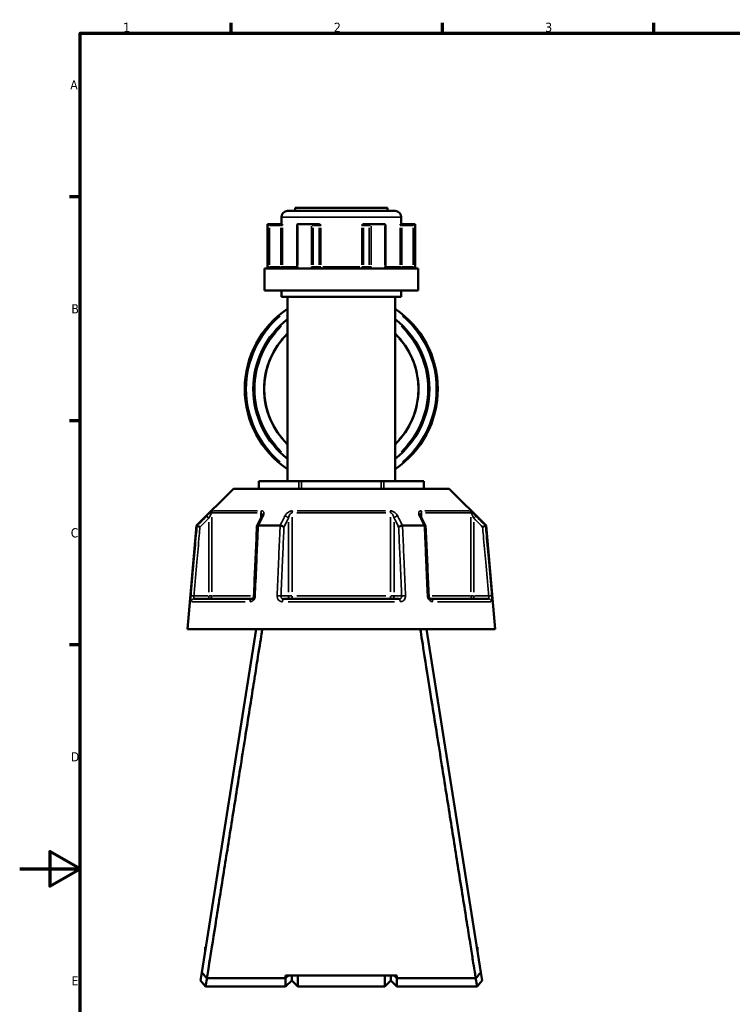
# Model space of a CAD drawing. Header units: millimetres. Extents: x 0 to 926, y 0 to 961.
# Tile 2 of 16: x 0 to 236, y 252 to 578. Entities that reach past the tile are written whole.
import ezdxf

# ---------------------------------------------------------------- set-up
doc = ezdxf.new("R2010")
doc.units = ezdxf.units.MM
for name, color, linetype, lineweight in [('Border (ANSI)', 7, 'Continuous', 70), ('Visible (ANSI)', 7, 'Continuous', 50), ('Visible Narrow (ANSI)', 7, 'Continuous', 35)]:
    doc.layers.add(name, color=color, linetype=linetype, lineweight=lineweight)
doc.styles.add('Note Text (ANSI)', font='tahoma.ttf')

# ---------------------------------------------------------------- blocks, each defined once
blk = doc.blocks.new('Borders Default Border')
at = {"layer": 'Border (ANSI)'}
for p, q in [((70.08, 574), (70.08, 577.45)), ((140.17, 574), (140.17, 577.45)), ((210.25, 574), (210.25, 577.45)), ((20, 519.75), (16.55, 519.75)), ((20, 445.5), (16.55, 445.5)), ((20, 371.25), (16.55, 371.25))]:
    blk.add_line(p, q, dxfattribs=at)
at = {"layer": 'Border (ANSI)', "flags": 128}
for points in [[(20, 20), (20, 574), (821, 574), (821, 20), (20, 20)], [(0, 297), (20, 297), (10, 302.77), (10, 291.23), (20, 297)]]:
    blk.add_lwpolyline(points, dxfattribs=at)
at = {"layer": 'Border (ANSI)', "char_height": 3.05, "attachment_point": 7, "style": 'Note Text (ANSI)'}
for s, insert in [('1', (34.35, 574.4)), ('2', (104.2, 574.4)), ('3', (174.26, 574.34)), ('A', (16.78, 555.35)), ('B', (17.15, 481.1)), ('C', (16.95, 406.8)), ('D', (16.96, 332.6)), ('E', (17.21, 258.35))]:
    blk.add_mtext(s, dxfattribs=dict(at, insert=insert))

msp = doc.modelspace()

# ---------------------------------------------------------------- linework, layer by layer
at = {"layer": 'Visible (ANSI)'}
for p, q in [((91.338, 516.05), (121.938, 516.05)), ((91.338, 516.05), (91.338, 515.05)), ((121.938, 516.05), (121.938, 515.05)), ((86.788, 513.05), (86.788, 510.7)), ((88.788, 515.05), (124.488, 515.05)), ((126.488, 513.05), (126.488, 510.7)), ((82.138, 510.7), (82.272, 510.7)), ((82.138, 510.7), (82.138, 496)), ((86.602, 510.7), (82.272, 510.7)), ((82.278, 510.697), (82.775, 510.2)), ((86.963, 510.7), (86.602, 510.7)), ((91.989, 510.45), (91.989, 496.5)), ((92.238, 510.7), (96.672, 510.7)), ((98.837, 510.7), (96.672, 510.7)), ((99.076, 510.7), (98.837, 510.7)), ((114.439, 510.7), (114.2, 510.7)), ((116.604, 510.7), (114.439, 510.7)), ((116.604, 510.7), (121.038, 510.7)), ((121.287, 496.5), (121.287, 510.45)), ((126.674, 510.7), (126.313, 510.7)), ((131.004, 510.7), (126.674, 510.7)), ((130.501, 510.2), (130.998, 510.697)), ((131.004, 510.7), (131.138, 510.7)), ((131.138, 510.7), (131.138, 496)), ((81.138, 496), (132.138, 496)), ((81.138, 496), (81.138, 488.65)), ((132.138, 496), (132.138, 488.65)), ((81.138, 488.65), (132.138, 488.65)), ((86.788, 488.65), (86.788, 486.65)), ((86.788, 486.65), (126.488, 486.65)), ((88.788, 486.65), (88.788, 425.455)), ((124.488, 486.65), (124.488, 425.455)), ((126.488, 488.65), (126.488, 486.65)), ((79.253, 425.455), (79.387, 425.455)), ((79.253, 423.005), (79.253, 425.455)), ((79.387, 425.455), (92.579, 425.455)), ((92.579, 425.455), (93.445, 425.455)), ((93.445, 425.455), (119.831, 425.455)), ((119.831, 425.455), (120.697, 425.455)), ((120.697, 425.455), (133.889, 425.455)), ((133.889, 425.455), (134.023, 425.455)), ((134.023, 425.455), (134.023, 423.005)), ((70.889, 423.005), (58.639, 410.755)), ((70.889, 423.005), (142.387, 423.005)), ((142.387, 423.005), (154.637, 410.755)), ((58.639, 410.755), (55.638, 376.455)), ((58.639, 410.755), (58.82, 410.755)), ((79.125, 410.755), (86.333, 410.755)), ((126.943, 410.755), (134.151, 410.755)), ((154.456, 410.755), (154.637, 410.755)), ((154.637, 410.755), (157.638, 376.455)), ((57.809, 386.455), (76.941, 386.455)), ((87.506, 386.455), (125.77, 386.455)), ((136.335, 386.455), (155.467, 386.455)), ((55.638, 376.455), (157.638, 376.455)), ((78.438, 376.455), (60.367, 262.639)), ((152.909, 262.639), (134.838, 376.455)), ((61.518, 271.03), (61.518, 269.891)), ((61.518, 271.03), (61.699, 271.03)), ((151.577, 271.03), (151.758, 271.03)), ((151.758, 269.891), (151.758, 271.03)), ((60.367, 262.639), (59.952, 260.026)), ((125.088, 261.676), (88.188, 261.676)), ((89.155, 261.676), (88.188, 260.753)), ((88.188, 260.753), (88.188, 261.676)), ((90.188, 261.676), (90.188, 260.05)), ((90.188, 260.05), (90.188, 261.676)), ((92.188, 261.676), (92.188, 258.05)), ((121.088, 258.05), (121.088, 261.676)), ((123.088, 260.05), (123.088, 261.676)), ((123.088, 261.676), (123.088, 260.05)), ((125.088, 260.753), (124.121, 261.676)), ((125.088, 261.676), (125.088, 260.753)), ((153.324, 260.026), (152.909, 262.639)), ((61.638, 258.05), (59.952, 260.025)), ((61.638, 258.05), (88.188, 258.05)), ((88.188, 260.753), (62.081, 260.753)), ((88.188, 258.05), (88.188, 260.753)), ((90.188, 260.05), (88.188, 258.05)), ((90.188, 260.05), (92.188, 258.05)), ((92.188, 258.05), (121.088, 258.05)), ((123.088, 260.05), (121.088, 258.05)), ((123.088, 260.05), (125.088, 258.05)), ((125.088, 260.753), (125.088, 258.05)), ((151.195, 260.753), (125.088, 260.753)), ((125.088, 258.05), (151.638, 258.05)), ((151.209, 260.751), (151.209, 260.753)), ((153.324, 260.025), (151.638, 258.05))]:
    msp.add_line(p, q, dxfattribs=at)
for centre, radius, start, end in [((88.788, 513.05), 2, 90, 180), ((124.488, 513.05), 2, 0, 90), ((106.638, 456.053), 32, 123.90465, 236.09535), ((106.638, 456.053), 32, 303.90465, 56.09535), ((106.638, 456.053), 29.207, 127.67274, 232.32726), ((106.638, 456.053), 29.207, 307.67274, 52.32726), ((106.638, 456.053), 25.6, 134.20803, 225.79197), ((106.638, 456.053), 25.6, 314.20803, 45.79197)]:
    msp.add_arc(centre, radius, start, end, dxfattribs=at)
for centre, major_axis, ratio, start_param, end_param in [((92.489, 510.2), (-0.433, 0.433), 0.5773503, 5.8664565, 6.8067841), ((96.923, 510.2), (0.433, -0.433), 0.5773503, 1.0471976, 2.5111239), ((116.353, 510.2), (-0.433, -0.433), 0.5773503, 3.7720614, 5.2359878), ((120.787, 510.2), (0.433, 0.433), 0.5773503, 5.7595865, 6.6999141), ((6037.72, -11132.827), (198.252, -16295.014), 0.5090017, 3.9187165, 3.9189842), ((-5745.762, -10978.499), (196.526, 16077.194), 0.5090436, 5.5058211, 5.5060925)]:
    msp.add_ellipse(centre, major_axis=major_axis, ratio=ratio, start_param=start_param, end_param=end_param, dxfattribs=at)
for points in [[(82.272, 510.7), (82.274, 510.7), (82.276, 510.699), (82.278, 510.697)], [(92.195, 510.697), (92.209, 510.699), (92.224, 510.7), (92.238, 510.7)], [(96.672, 510.7), (96.688, 510.7), (96.705, 510.699), (96.721, 510.697)], [(116.555, 510.697), (116.571, 510.699), (116.588, 510.7), (116.604, 510.7)], [(121.038, 510.7), (121.052, 510.7), (121.067, 510.699), (121.081, 510.697)], [(130.998, 510.697), (131, 510.699), (131.002, 510.7), (131.004, 510.7)], [(58.82, 410.755), (58.82, 410.755), (58.821, 410.755), (58.822, 410.755)], [(79.104, 410.755), (79.111, 410.755), (79.118, 410.755), (79.125, 410.755)], [(86.333, 410.755), (86.34, 410.755), (86.348, 410.755), (86.356, 410.755)], [(126.92, 410.755), (126.928, 410.755), (126.936, 410.755), (126.943, 410.755)], [(134.151, 410.755), (134.158, 410.755), (134.165, 410.755), (134.172, 410.755)], [(154.454, 410.755), (154.455, 410.755), (154.456, 410.755), (154.456, 410.755)], [(62.067, 260.753), (62.067, 260.752), (62.067, 260.752), (62.067, 260.751)], [(62.081, 260.753), (62.076, 260.752), (62.072, 260.752), (62.067, 260.751)], [(151.209, 260.751), (151.204, 260.752), (151.2, 260.752), (151.195, 260.753)]]:
    msp.add_open_spline(points, degree=3, dxfattribs=at)
for points, knots in [([(86.963, 510.7), (86.974, 510.7), (86.986, 510.683), (87.014, 510.614), (87.028, 510.553), (87.059, 510.409), (87.075, 510.309), (87.094, 510.202), (87.094, 510.201), (87.094, 510.2)], [0.236796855, 0.236796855, 0.236796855, 0.236796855, 0.258427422, 0.258427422, 0.288047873, 0.288047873, 0.330048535, 0.330048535, 0.330345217, 0.330345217, 0.330345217, 0.330345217]), ([(99.076, 510.7), (99.155, 510.7), (99.233, 510.683), (99.411, 510.614), (99.501, 510.553), (99.679, 510.409), (99.773, 510.309), (99.872, 510.202), (99.873, 510.201), (99.873, 510.2)], [0.236796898, 0.236796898, 0.236796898, 0.236796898, 0.25842747, 0.25842747, 0.288047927, 0.288047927, 0.330048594, 0.330048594, 0.330345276, 0.330345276, 0.330345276, 0.330345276]), ([(113.403, 510.2), (113.403, 510.201), (113.404, 510.202), (113.503, 510.309), (113.597, 510.409), (113.775, 510.553), (113.865, 510.614), (114.043, 510.683), (114.121, 510.7), (114.2, 510.7)], [-0.000316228, -0.000316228, -0.000316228, -0.000316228, 0, 0, 0.044767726, 0.044767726, 0.076339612, 0.076339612, 0.099395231, 0.099395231, 0.099395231, 0.099395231]), ([(126.182, 510.2), (126.182, 510.201), (126.182, 510.202), (126.201, 510.309), (126.217, 510.409), (126.248, 510.553), (126.262, 510.614), (126.29, 510.683), (126.302, 510.7), (126.313, 510.7)], [-0.000316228, -0.000316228, -0.000316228, -0.000316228, 0, 0, 0.044767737, 0.044767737, 0.076339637, 0.076339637, 0.099395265, 0.099395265, 0.099395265, 0.099395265]), ([(91.688, 496), (91.704, 496), (91.722, 496.003), (91.766, 496.021), (91.793, 496.036), (91.846, 496.084), (91.872, 496.115), (91.918, 496.188), (91.937, 496.228), (91.967, 496.316), (91.978, 496.363), (91.988, 496.441), (91.989, 496.47), (91.989, 496.5)], [0.15574903, 0.15574903, 0.15574903, 0.15574903, 0.18730041, 0.18730041, 0.21885178, 0.21885178, 0.24759391, 0.24759391, 0.27342656, 0.27342656, 0.2985113, 0.2985113, 0.31350591, 0.31350591, 0.31350591, 0.31350591]), ([(121.287, 496.5), (121.287, 496.451), (121.292, 496.402), (121.311, 496.308), (121.325, 496.264), (121.36, 496.184), (121.381, 496.148), (121.427, 496.088), (121.451, 496.064), (121.499, 496.026), (121.523, 496.014), (121.56, 496.002), (121.575, 496), (121.588, 496)], [0.631886, 0.631886, 0.631886, 0.631886, 0.65674575, 0.65674575, 0.68167517, 0.68167517, 0.70694048, 0.70694048, 0.73333976, 0.73333976, 0.76349458, 0.76349458, 0.78964289, 0.78964289, 0.78964289, 0.78964289]), ([(80.391, 414.19), (80.391, 414.176), (80.39, 414.155), (80.384, 414.105), (80.378, 414.075), (80.363, 414.009), (80.353, 413.972), (80.327, 413.893), (80.311, 413.851), (80.274, 413.763), (80.253, 413.717), (80.229, 413.669)], [0.20265986, 0.20265986, 0.20265986, 0.20265986, 0.23121109, 0.23121109, 0.25976233, 0.25976233, 0.28831356, 0.28831356, 0.3168648, 0.3168648, 0.34541603, 0.34541603, 0.34541603, 0.34541603]), ([(133.047, 413.669), (133.023, 413.717), (133.002, 413.763), (132.965, 413.851), (132.949, 413.893), (132.923, 413.972), (132.913, 414.009), (132.898, 414.075), (132.892, 414.105), (132.886, 414.155), (132.885, 414.176), (132.885, 414.19)], [0, 0, 0, 0, 0.02855139, 0.02855139, 0.05710278, 0.05710278, 0.08565416, 0.08565416, 0.11420555, 0.11420555, 0.14275694, 0.14275694, 0.14275694, 0.14275694]), ([(59.782, 410.305), (59.781, 410.306), (59.779, 410.307), (59.66, 410.363), (59.542, 410.418), (59.321, 410.521), (59.219, 410.569), (59.042, 410.651), (58.969, 410.686), (58.864, 410.735), (58.832, 410.75), (58.822, 410.755)], [-0.15371258, -0.15371258, -0.15371258, -0.15371258, -0.15323729, -0.15323729, -0.11409168, -0.11409168, -0.07545593, -0.07545593, -0.03695789, -0.03695789, 0, 0, 0, 0]), ([(78.668, 410.531), (78.601, 408.996), (78.534, 407.46), (78.399, 404.389), (78.331, 402.854), (78.196, 399.783), (78.129, 398.247), (77.994, 395.176), (77.927, 393.641), (77.792, 390.57), (77.725, 389.034), (77.657, 387.499)], [0.585191, 0.585191, 0.585191, 0.585191, 1.0476138, 1.0476138, 1.5100365, 1.5100365, 1.9724593, 1.9724593, 2.4348821, 2.4348821, 2.8973048, 2.8973048, 2.8973048, 2.8973048]), ([(79.104, 410.755), (79.003, 410.75), (78.916, 410.735), (78.775, 410.686), (78.724, 410.651), (78.679, 410.586), (78.67, 410.56), (78.668, 410.531)], [-0.153595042, -0.153595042, -0.153595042, -0.153595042, -0.116550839, -0.116550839, -0.077962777, -0.077962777, -0.055255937, -0.055255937, -0.055255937, -0.055255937]), ([(87.627, 410.305), (87.626, 410.306), (87.625, 410.307), (87.565, 410.363), (87.486, 410.418), (87.298, 410.521), (87.19, 410.569), (86.956, 410.651), (86.832, 410.686), (86.586, 410.735), (86.467, 410.75), (86.356, 410.755)], [-0.15371258, -0.15371258, -0.15371258, -0.15371258, -0.15323743, -0.15323743, -0.11409174, -0.11409174, -0.0754562, -0.0754562, -0.03695796, -0.03695796, 0, 0, 0, 0]), ([(126.92, 410.755), (126.809, 410.75), (126.69, 410.735), (126.444, 410.686), (126.32, 410.651), (126.086, 410.569), (125.978, 410.521), (125.79, 410.418), (125.711, 410.363), (125.651, 410.307), (125.65, 410.306), (125.649, 410.305)], [-0.15359506, -0.15359506, -0.15359506, -0.15359506, -0.11655085, -0.11655085, -0.07796276, -0.07796276, -0.03923705, -0.03923705, 0, 0, 0.00047625, 0.00047625, 0.00047625, 0.00047625]), ([(134.608, 410.531), (134.606, 410.56), (134.597, 410.586), (134.552, 410.651), (134.501, 410.686), (134.36, 410.735), (134.273, 410.75), (134.172, 410.755)], [-0.098110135, -0.098110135, -0.098110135, -0.098110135, -0.075456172, -0.075456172, -0.036957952, -0.036957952, 0, 0, 0, 0]), ([(135.619, 387.499), (135.551, 389.034), (135.484, 390.57), (135.349, 393.641), (135.282, 395.176), (135.147, 398.247), (135.079, 399.783), (134.945, 402.854), (134.877, 404.389), (134.742, 407.46), (134.675, 408.996), (134.608, 410.531)], [1.2046153, 1.2046153, 1.2046153, 1.2046153, 1.6670381, 1.6670381, 2.1294609, 2.1294609, 2.5918836, 2.5918836, 3.0543064, 3.0543064, 3.5167292, 3.5167292, 3.5167292, 3.5167292]), ([(154.454, 410.755), (154.444, 410.75), (154.412, 410.735), (154.307, 410.686), (154.234, 410.651), (154.057, 410.569), (153.955, 410.521), (153.734, 410.418), (153.616, 410.363), (153.497, 410.307), (153.495, 410.306), (153.494, 410.305)], [-0.15359492, -0.15359492, -0.15359492, -0.15359492, -0.11655078, -0.11655078, -0.07796289, -0.07796289, -0.03923697, -0.03923697, 0, 0, 0.0004764, 0.0004764, 0.0004764, 0.0004764]), ([(77.657, 387.499), (77.653, 387.4), (77.638, 387.3), (77.589, 387.109), (77.555, 387.018), (77.473, 386.853), (77.426, 386.78), (77.325, 386.655), (77.271, 386.604), (77.164, 386.523), (77.112, 386.496), (77.017, 386.461), (76.976, 386.455), (76.941, 386.455)], [0, 0, 0, 0, 0.05067005, 0.05067005, 0.10084685, 0.10084685, 0.1507669, 0.1507669, 0.20138762, 0.20138762, 0.25586434, 0.25586434, 0.31481094, 0.31481094, 0.31481094, 0.31481094]), ([(136.335, 386.455), (136.298, 386.455), (136.253, 386.462), (136.146, 386.504), (136.083, 386.54), (135.963, 386.643), (135.908, 386.703), (135.808, 386.845), (135.763, 386.925), (135.69, 387.099), (135.662, 387.193), (135.63, 387.359), (135.622, 387.429), (135.619, 387.499)], [0, 0, 0, 0, 0.06296271, 0.06296271, 0.12592542, 0.12592542, 0.17893056, 0.17893056, 0.22915943, 0.22915943, 0.27910739, 0.27910739, 0.31481354, 0.31481354, 0.31481354, 0.31481354]), ([(62.067, 260.753), (62.173, 261.415), (62.442, 263.101), (63.347, 268.77), (64.034, 273.077), (65.686, 283.442), (66.638, 289.423), (68.549, 301.43), (69.483, 307.304), (70.433, 313.285), (71.383, 319.267), (72.35, 325.356), (73.842, 334.767), (74.387, 338.2), (75.438, 344.836), (75.946, 348.039), (76.878, 353.927), (77.306, 356.631), (78.103, 361.667), (78.472, 363.999), (79.374, 369.704), (79.84, 372.657), (80.28, 375.441), (80.365, 375.976), (80.44, 376.455)], [-3.0368082, -3.0368082, -3.0368082, -3.0368082, -2.7142273, -2.7142273, -2.3404576, -2.3404576, -1.9811367, -1.9811367, -1.6774634, -1.6774634, -1.6774634, -1.3737901, -1.3737901, -1.194596, -1.194596, -1.0154019, -1.0154019, -0.8471508, -0.8471508, -0.6788997, -0.6788997, -0.3928728, -0.3928728, -0.3159043, -0.3159043, -0.3159043, -0.3159043]), ([(132.836, 376.455), (133.158, 374.411), (133.645, 371.333), (134.973, 362.93), (135.854, 357.365), (137.811, 345.003), (138.88, 338.259), (140.926, 325.356), (141.893, 319.267), (142.843, 313.285), (143.793, 307.304), (144.727, 301.43), (146.12, 292.676), (146.617, 289.553), (147.555, 283.666), (147.995, 280.902), (148.78, 275.979), (149.128, 273.793), (149.753, 269.874), (150.03, 268.142), (150.668, 264.14), (150.954, 262.349), (151.153, 261.103), (151.185, 260.902), (151.209, 260.753)], [0.3159043, 0.3159043, 0.3159043, 0.3159043, 0.6442511, 0.6442511, 1.0154019, 1.0154019, 1.3737901, 1.3737901, 1.6774634, 1.6774634, 1.6774634, 1.9811367, 1.9811367, 2.1607971, 2.1607971, 2.3404576, 2.3404576, 2.5089885, 2.5089885, 2.6775194, 2.6775194, 2.964022, 2.964022, 3.0368082, 3.0368082, 3.0368082, 3.0368082]), ([(62.067, 260.751), (61.785, 261.064), (61.503, 261.377), (60.937, 262.005), (60.65, 262.324), (60.367, 262.639)], [-0.27255075, -0.27255075, -0.27255075, -0.27255075, -0.13768979, -0.13768979, 0, 0, 0, 0]), ([(152.909, 262.639), (152.63, 262.328), (152.347, 262.014), (151.781, 261.385), (151.495, 261.068), (151.209, 260.751)], [-0.27250259, -0.27250259, -0.27250259, -0.27250259, -0.13662256, -0.13662256, 0, 0, 0, 0]), ([(61.638, 258.051), (61.638, 258.05), (61.642, 258.072), (61.68, 258.305), (61.781, 258.917), (61.982, 260.143), (62.029, 260.436), (62.081, 260.753)], [3.14159265, 3.14159265, 3.14159265, 3.14159265, 3.27065903, 3.27065903, 3.8358654, 3.8358654, 3.99307072, 3.99307072, 3.99307072, 3.99307072]), ([(151.195, 260.753), (151.247, 260.436), (151.294, 260.143), (151.495, 258.917), (151.596, 258.305), (151.634, 258.072), (151.638, 258.05), (151.638, 258.051)], [-3.99307072, -3.99307072, -3.99307072, -3.99307072, -3.8358654, -3.8358654, -3.27065903, -3.27065903, -3.14159265, -3.14159265, -3.14159265, -3.14159265])]:
    msp.add_open_spline(points, degree=3, knots=knots, dxfattribs=at)
at = {"layer": 'Visible Narrow (ANSI)'}
for p, q in [((126.244, 513.05), (87.032, 513.05)), ((82.278, 509.987), (82.278, 497.21)), ((82.775, 497.185), (82.775, 509.515)), ((82.966, 510.2), (86.41, 510.2)), ((86.602, 510.699), (86.602, 510.239)), ((86.602, 509.515), (86.602, 497.185)), ((86.637, 510.2), (87.087, 510.2)), ((87.094, 497.185), (87.094, 509.515)), ((92.195, 497.21), (92.195, 509.987)), ((96.721, 509.987), (96.721, 497.21)), ((97.356, 497.185), (97.356, 509.515)), ((97.452, 510.2), (99.174, 510.2)), ((99.27, 509.515), (99.27, 497.185)), ((99.288, 510.2), (99.84, 510.2)), ((99.873, 497.185), (99.873, 509.515)), ((113.403, 509.515), (113.403, 497.185)), ((113.436, 510.2), (113.988, 510.2)), ((114.006, 497.185), (114.006, 509.515)), ((114.102, 510.2), (115.824, 510.2)), ((115.919, 509.515), (115.919, 497.185)), ((116.555, 497.21), (116.555, 509.987)), ((121.081, 509.987), (121.081, 497.21)), ((126.182, 509.515), (126.182, 497.185)), ((126.189, 510.2), (126.639, 510.2)), ((126.674, 510.239), (126.674, 510.699)), ((126.674, 497.185), (126.674, 509.515)), ((126.866, 510.2), (130.31, 510.2)), ((130.501, 509.515), (130.501, 497.185)), ((130.998, 497.21), (130.998, 509.987)), ((82.738, 496.5), (82.283, 496.5)), ((86.41, 496.5), (82.966, 496.5)), ((86.602, 496.461), (86.602, 496.002)), ((87.087, 496.5), (86.637, 496.5)), ((87.2, 496.5), (91.617, 496.5)), ((92.176, 496.5), (91.99, 496.5)), ((97.337, 496.5), (96.755, 496.5)), ((99.174, 496.5), (97.452, 496.5)), ((99.84, 496.5), (99.288, 496.5)), ((100.526, 496.5), (112.75, 496.5)), ((113.988, 496.5), (113.436, 496.5)), ((115.824, 496.5), (114.102, 496.5)), ((116.521, 496.5), (115.939, 496.5)), ((121.286, 496.5), (121.1, 496.5)), ((121.659, 496.5), (126.076, 496.5)), ((126.639, 496.5), (126.189, 496.5)), ((126.674, 496.002), (126.674, 496.461)), ((130.31, 496.5), (126.866, 496.5)), ((130.993, 496.5), (130.538, 496.5)), ((79.387, 423.128), (79.387, 425.333)), ((92.579, 425.333), (92.579, 423.128)), ((93.445, 423.128), (93.445, 425.333)), ((119.831, 425.333), (119.831, 423.128)), ((120.697, 423.128), (120.697, 425.333)), ((133.889, 425.333), (133.889, 423.128)), ((78.707, 414.99), (63.962, 414.99)), ((64.25, 415.697), (78.895, 415.697)), ((80.005, 414.902), (80.005, 413.312)), ((121.383, 414.99), (91.893, 414.99)), ((91.993, 415.697), (121.283, 415.697)), ((133.271, 413.312), (133.271, 414.902)), ((134.381, 415.697), (149.026, 415.697)), ((149.314, 414.99), (134.569, 414.99)), ((62.011, 413.922), (62.656, 413.274)), ((62.71, 411.932), (62.71, 388.743)), ((63.7, 388.832), (63.7, 413.613)), ((89.09, 411.932), (89.09, 388.743)), ((90.333, 388.832), (90.333, 413.613)), ((122.943, 413.613), (122.943, 388.832)), ((124.186, 388.743), (124.186, 411.932)), ((149.576, 413.613), (149.576, 388.832)), ((150.566, 388.743), (150.566, 411.932)), ((150.62, 413.274), (151.265, 413.922)), ((57.702, 387.462), (56.792, 387.541)), ((74.765, 385.542), (57.108, 385.542)), ((62.463, 387.455), (58.023, 387.455)), ((62.71, 387.377), (62.71, 386.458)), ((63.688, 387.455), (62.781, 387.455)), ((63.935, 387.455), (76.544, 387.455)), ((88.967, 387.455), (86.747, 387.455)), ((124.295, 385.542), (88.981, 385.542)), ((90.265, 387.455), (89.128, 387.455)), ((91.893, 387.455), (121.383, 387.455)), ((124.148, 387.455), (123.011, 387.455)), ((126.529, 387.455), (124.309, 387.455)), ((136.732, 387.455), (149.341, 387.455)), ((156.168, 385.542), (138.511, 385.542)), ((150.495, 387.455), (149.588, 387.455)), ((150.566, 386.458), (150.566, 387.377)), ((155.253, 387.455), (150.813, 387.455)), ((156.484, 387.541), (155.574, 387.462))]:
    msp.add_line(p, q, dxfattribs=at)
for radius, start, end in [(31.5, 130.0663, 229.9337), (31.5, 310.0663, 49.9337), (28.707, 133.6026, 226.3974), (28.707, 313.6026, 46.3974), (25.454, 139.07662, 220.92338), (25.454, 319.07662, 40.92338)]:
    msp.add_arc((106.638, 456.053), radius, start, end, dxfattribs=at)
for centre, major_axis, ratio, start_param, end_param in [((98.837, 510.2), (0, 0.5), 0.8660254, 4.7909288, 6.2046455), ((114.439, 510.2), (0, 0.5), 0.8660254, 0.0785398, 1.4922565), ((86.602, 496.5), (0, -0.5), 0.9845793, 0.0785398, 1.4922565), ((99.703, 496.5), (0, -0.5), 0.8660254, 4.7909288, 6.2046455), ((99.703, 496.5), (0, -0.5), 0.3407884, 0.0785398, 1.4922565), ((113.573, 496.5), (0, -0.5), 0.3407884, 4.7909288, 6.2046455), ((113.573, 496.5), (0, -0.5), 0.8660254, 0.0785398, 1.4922565), ((126.674, 496.5), (0, -0.5), 0.9845793, 4.7909288, 6.2046455), ((64.69, 414.99), (0, -1), 0.9904959, 3.9662607, 4.6731191), ((80.62, 414.99), (0, 1), 0.6143631, 0.8246681, 1.5315264), ((90.709, 414.99), (0, -1), 0.3761328, 3.9662607, 4.6731191), ((122.567, 414.99), (0, 1), 0.3761328, 4.7516589, 5.4585172), ((132.656, 414.99), (0, -1), 0.6143631, 1.6100662, 2.3169246), ((148.585, 414.99), (0, 1), 0.9904959, 4.7516589, 5.4585172), ((81.123, 413.221), (-0.894, 0.449), 0.6136988, 5.5048942, 6.2422226), ((88.224, 413.221), (-0.894, 0.449), 0.6136988, 3.9026286, 5.2571626), ((125.052, 413.221), (-0.894, -0.449), 0.6136988, 4.1676154, 5.5221494), ((132.153, 413.221), (0.894, 0.449), 0.6136988, 0.0409627, 0.7782911), ((57.809, 385.455), (0, 1), 0.992287, 0.0741765, 1.4093534), ((62.71, 387.455), (0, -1), 0.9904959, 0.0785398, 1.4922565), ((76.941, 385.455), (0, 1), 0.6034974, 0.0741765, 1.4093534), ((78.656, 387.455), (-0.999, 0.044), 0.0757423, 5.369153, 6.2350783), ((85.758, 387.455), (0.999, -0.044), 0.0757423, 0.5996329, 1.9382948), ((87.506, 385.455), (0, 1), 0.3887896, 0.0741765, 1.4093534), ((89.957, 387.455), (0, -1), 0.8660254, 4.7909288, 6.2046455), ((89.957, 387.455), (0, -1), 0.3761328, 0.0785398, 1.4922565), ((123.319, 387.455), (0, -1), 0.3761328, 4.7909288, 6.2046455), ((123.319, 387.455), (0, -1), 0.8660254, 0.0785398, 1.4922565), ((125.77, 385.455), (0, 1), 0.3887896, 4.8738319, 6.2090088), ((127.518, 387.455), (0.999, 0.044), 0.0757423, 1.2032978, 2.5419597), ((134.62, 387.455), (0.999, 0.044), 0.0757423, 0.048107, 0.9140323), ((136.335, 385.455), (0, 1), 0.6034974, 4.8738319, 6.2090088), ((150.566, 387.455), (0, -1), 0.9904959, 4.7909288, 6.2046455), ((155.467, 385.455), (0, 1), 0.992287, 4.8738319, 6.2090088)]:
    msp.add_ellipse(centre, major_axis=major_axis, ratio=ratio, start_param=start_param, end_param=end_param, dxfattribs=at)
for points, knots in [([(82.278, 496.5), (82.278, 496.436), (82.278, 496.371), (82.282, 496.206), (82.286, 496.108), (82.292, 496.012), (82.292, 496.006), (82.293, 496)], [0.631886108, 0.631886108, 0.631886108, 0.631886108, 0.651250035, 0.651250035, 0.682232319, 0.682232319, 0.684271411, 0.684271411, 0.684271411, 0.684271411]), ([(82.903, 496), (82.896, 496), (82.889, 496.002), (82.858, 496.018), (82.836, 496.053), (82.806, 496.148), (82.796, 496.2), (82.783, 496.304), (82.779, 496.353), (82.776, 496.436), (82.775, 496.468), (82.775, 496.5)], [-0.78964304, -0.78964304, -0.78964304, -0.78964304, -0.77486935, -0.77486935, -0.72250929, -0.72250929, -0.68223232, -0.68223232, -0.65125004, -0.65125004, -0.63188611, -0.63188611, -0.63188611, -0.63188611]), ([(92.084, 496), (92.116, 496.067), (92.141, 496.138), (92.183, 496.305), (92.195, 496.403), (92.195, 496.5)], [0.261120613, 0.261120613, 0.261120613, 0.261120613, 0.28428582, 0.28428582, 0.313505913, 0.313505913, 0.313505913, 0.313505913]), ([(96.721, 496.5), (96.721, 496.436), (96.727, 496.371), (96.757, 496.206), (96.791, 496.108), (96.841, 496.012), (96.844, 496.006), (96.847, 496)], [1.2637721, 1.2637721, 1.2637721, 1.2637721, 1.283139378, 1.283139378, 1.314127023, 1.314127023, 1.316157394, 1.316157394, 1.316157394, 1.316157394]), ([(97.854, 496), (97.829, 496), (97.804, 496.002), (97.694, 496.018), (97.612, 496.053), (97.492, 496.148), (97.449, 496.2), (97.393, 496.304), (97.375, 496.353), (97.36, 496.436), (97.356, 496.468), (97.356, 496.5)], [-1.42152899, -1.42152899, -1.42152899, -1.42152899, -1.40678008, -1.40678008, -1.35441096, -1.35441096, -1.31412702, -1.31412702, -1.28313938, -1.28313938, -1.2637721, -1.2637721, -1.2637721, -1.2637721]), ([(115.919, 496.5), (115.919, 496.468), (115.916, 496.436), (115.901, 496.353), (115.883, 496.304), (115.827, 496.2), (115.784, 496.148), (115.664, 496.053), (115.582, 496.018), (115.472, 496.002), (115.447, 496), (115.422, 496)], [0, 0, 0, 0, 0.01936722, 0.01936722, 0.05035476, 0.05035476, 0.09063857, 0.09063857, 0.14300752, 0.14300752, 0.15775689, 0.15775689, 0.15775689, 0.15775689]), ([(116.429, 496), (116.432, 496.006), (116.435, 496.012), (116.485, 496.108), (116.519, 496.206), (116.549, 496.371), (116.555, 496.436), (116.555, 496.5)], [-0.052385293, -0.052385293, -0.052385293, -0.052385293, -0.05035476, -0.05035476, -0.019367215, -0.019367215, 0, 0, 0, 0]), ([(121.081, 496.5), (121.081, 496.436), (121.087, 496.371), (121.113, 496.206), (121.143, 496.108), (121.187, 496.012), (121.189, 496.006), (121.192, 496)], [0.631886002, 0.631886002, 0.631886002, 0.631886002, 0.65125392, 0.65125392, 0.682242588, 0.682242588, 0.684271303, 0.684271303, 0.684271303, 0.684271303]), ([(130.501, 496.5), (130.501, 496.451), (130.5, 496.403), (130.492, 496.281), (130.483, 496.212), (130.454, 496.083), (130.43, 496.032), (130.393, 496.004), (130.383, 496), (130.372, 496)], [-0.2354349, -0.2354349, -0.2354349, -0.2354349, -0.20621481, -0.20621481, -0.15946266, -0.15946266, -0.09868487, -0.09868487, -0.07767797, -0.07767797, -0.07767797, -0.07767797]), ([(130.983, 496), (130.988, 496.067), (130.991, 496.138), (130.997, 496.305), (130.998, 496.403), (130.998, 496.5)], [0.183049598, 0.183049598, 0.183049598, 0.183049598, 0.206214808, 0.206214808, 0.235434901, 0.235434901, 0.235434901, 0.235434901]), ([(63.99, 415.697), (63.958, 415.697), (63.885, 415.654), (63.554, 415.404), (63.198, 415.08), (62.563, 414.478), (62.283, 414.204), (62.005, 413.928)], [-0.34541645, -0.34541645, -0.34541645, -0.34541645, -0.27620858, -0.27620858, -0.11734182, -0.11734182, 0, 0, 0, 0]), ([(62.71, 413.221), (62.848, 413.497), (62.988, 413.771), (63.305, 414.373), (63.483, 414.697), (63.648, 414.947), (63.684, 414.99), (63.7, 414.99)], [0, 0, 0, 0, 0.11734182, 0.11734182, 0.27620858, 0.27620858, 0.34541645, 0.34541645, 0.34541645, 0.34541645]), ([(80.005, 414.99), (80.039, 414.99), (80.072, 414.984), (80.15, 414.954), (80.192, 414.921), (80.276, 414.818), (80.312, 414.738), (80.362, 414.561), (80.377, 414.465), (80.389, 414.307), (80.391, 414.249), (80.391, 414.19)], [0, 0, 0, 0, 0.02585168, 0.02585168, 0.06721438, 0.06721438, 0.12288915, 0.12288915, 0.17445287, 0.17445287, 0.20265986, 0.20265986, 0.20265986, 0.20265986]), ([(80.714, 413.928), (80.825, 414.149), (80.904, 414.368), (80.98, 414.751), (80.988, 414.917), (80.946, 415.172), (80.915, 415.268), (80.812, 415.445), (80.737, 415.525), (80.566, 415.629), (80.479, 415.661), (80.32, 415.691), (80.254, 415.697), (80.185, 415.697)], [-0.34541603, -0.34541603, -0.34541603, -0.34541603, -0.25141662, -0.25141662, -0.17445287, -0.17445287, -0.12288915, -0.12288915, -0.06721438, -0.06721438, -0.02585168, -0.02585168, 0, 0, 0, 0]), ([(90.443, 415.697), (90.241, 415.697), (90.026, 415.66), (89.294, 415.425), (88.84, 415.091), (88.259, 414.478), (88.068, 414.204), (87.929, 413.928)], [-0.34541684, -0.34541684, -0.34541684, -0.34541684, -0.28109054, -0.28109054, -0.11734182, -0.11734182, 0, 0, 0, 0]), ([(89.09, 413.221), (89.16, 413.497), (89.254, 413.771), (89.543, 414.384), (89.767, 414.718), (90.128, 414.953), (90.233, 414.99), (90.333, 414.99)], [0, 0, 0, 0, 0.11734182, 0.11734182, 0.28109054, 0.28109054, 0.34541684, 0.34541684, 0.34541684, 0.34541684]), ([(125.347, 413.928), (125.235, 414.149), (125.091, 414.369), (124.767, 414.752), (124.599, 414.918), (124.28, 415.172), (124.142, 415.268), (123.834, 415.445), (123.662, 415.525), (123.352, 415.629), (123.216, 415.661), (122.998, 415.691), (122.914, 415.697), (122.833, 415.697)], [-0.345416, -0.345416, -0.345416, -0.345416, -0.25131567, -0.25131567, -0.17440412, -0.17440412, -0.12292214, -0.12292214, -0.06721438, -0.06721438, -0.02585168, -0.02585168, 0, 0, 0, 0]), ([(122.943, 414.99), (122.983, 414.99), (123.024, 414.984), (123.132, 414.954), (123.199, 414.921), (123.352, 414.818), (123.436, 414.738), (123.588, 414.561), (123.657, 414.465), (123.814, 414.211), (123.898, 414.045), (124.058, 413.662), (124.13, 413.442), (124.186, 413.221)], [0, 0, 0, 0, 0.02585168, 0.02585168, 0.06721438, 0.06721438, 0.12292214, 0.12292214, 0.17440412, 0.17440412, 0.25131567, 0.25131567, 0.345416, 0.345416, 0.345416, 0.345416]), ([(133.091, 415.697), (132.923, 415.697), (132.777, 415.662), (132.358, 415.432), (132.269, 415.095), (132.334, 414.478), (132.424, 414.204), (132.562, 413.928)], [-0.34541683, -0.34541683, -0.34541683, -0.34541683, -0.28278882, -0.28278882, -0.11734182, -0.11734182, 0, 0, 0, 0]), ([(132.885, 414.191), (132.885, 414.487), (132.934, 414.751), (133.117, 414.955), (133.188, 414.99), (133.271, 414.99)], [0.14275694, 0.14275694, 0.14275694, 0.14275694, 0.28278882, 0.28278882, 0.34541683, 0.34541683, 0.34541683, 0.34541683]), ([(151.271, 413.928), (151.047, 414.15), (150.822, 414.371), (150.423, 414.754), (150.247, 414.92), (149.971, 415.173), (149.865, 415.268), (149.66, 415.445), (149.563, 415.525), (149.424, 415.629), (149.375, 415.661), (149.316, 415.691), (149.298, 415.697), (149.286, 415.697)], [-0.34541583, -0.34541583, -0.34541583, -0.34541583, -0.25081718, -0.25081718, -0.17415567, -0.17415567, -0.12305037, -0.12305037, -0.06721438, -0.06721438, -0.02585168, -0.02585168, 0, 0, 0, 0]), ([(149.576, 414.99), (149.582, 414.99), (149.591, 414.984), (149.62, 414.954), (149.644, 414.921), (149.714, 414.818), (149.762, 414.738), (149.864, 414.561), (149.917, 414.466), (150.055, 414.213), (150.143, 414.047), (150.342, 413.664), (150.455, 413.443), (150.566, 413.221)], [0, 0, 0, 0, 0.02585168, 0.02585168, 0.06721438, 0.06721438, 0.12305037, 0.12305037, 0.17415567, 0.17415567, 0.25081718, 0.25081718, 0.34541583, 0.34541583, 0.34541583, 0.34541583]), ([(62.005, 413.928), (61.745, 413.668), (61.484, 413.408), (61.223, 413.148), (60.422, 412.351), (59.621, 411.553), (58.82, 410.755)], [-0.97913562, -0.97913562, -0.97913562, -0.97913562, -0.86869802, -0.86869802, -0.86869802, -0.52954924, -0.52954924, -0.52954924, -0.52954924]), ([(59.782, 410.305), (60.497, 411.017), (61.212, 411.729), (61.927, 412.441), (62.188, 412.701), (62.449, 412.961), (62.71, 413.221)], [0.56601548, 0.56601548, 0.56601548, 0.56601548, 0.86869802, 0.86869802, 0.86869802, 0.97913562, 0.97913562, 0.97913562, 0.97913562]), ([(79.125, 410.755), (79.525, 411.553), (79.924, 412.351), (80.324, 413.148), (80.454, 413.408), (80.584, 413.668), (80.714, 413.928)], [-1.97914638, -1.97914638, -1.97914638, -1.97914638, -1.64003211, -1.64003211, -1.64003211, -1.52956, -1.52956, -1.52956, -1.52956]), ([(87.929, 413.928), (87.799, 413.668), (87.668, 413.408), (87.537, 413.148), (87.135, 412.351), (86.734, 411.553), (86.333, 410.755)], [-2.9717419, -2.9717419, -2.9717419, -2.9717419, -2.86130766, -2.86130766, -2.86130766, -2.52215552, -2.52215552, -2.52215552, -2.52215552]), ([(87.627, 410.305), (87.984, 411.017), (88.342, 411.729), (88.699, 412.441), (88.83, 412.701), (88.96, 412.961), (89.09, 413.221)], [2.55862177, 2.55862177, 2.55862177, 2.55862177, 2.86130766, 2.86130766, 2.86130766, 2.9717419, 2.9717419, 2.9717419, 2.9717419]), ([(124.186, 413.221), (124.316, 412.961), (124.446, 412.701), (124.577, 412.441), (124.934, 411.729), (125.292, 411.017), (125.649, 410.305)], [1.52956, 1.52956, 1.52956, 1.52956, 1.63999425, 1.63999425, 1.63999425, 1.94268014, 1.94268014, 1.94268014, 1.94268014]), ([(126.943, 410.755), (126.542, 411.553), (126.141, 412.351), (125.739, 413.148), (125.608, 413.408), (125.477, 413.668), (125.347, 413.928)], [-1.97914638, -1.97914638, -1.97914638, -1.97914638, -1.63999425, -1.63999425, -1.63999425, -1.52956, -1.52956, -1.52956, -1.52956]), ([(132.562, 413.928), (132.692, 413.668), (132.822, 413.408), (132.952, 413.148), (133.352, 412.351), (133.751, 411.553), (134.151, 410.755)], [-2.74525, -2.74525, -2.74525, -2.74525, -2.63478434, -2.63478434, -2.63478434, -2.29566362, -2.29566362, -2.29566362, -2.29566362]), ([(150.566, 413.221), (150.827, 412.961), (151.088, 412.701), (151.349, 412.441), (152.064, 411.729), (152.779, 411.017), (153.494, 410.305)], [1.52956, 1.52956, 1.52956, 1.52956, 1.63999115, 1.63999115, 1.63999115, 1.94268014, 1.94268014, 1.94268014, 1.94268014]), ([(154.456, 410.755), (153.655, 411.553), (152.854, 412.351), (152.053, 413.149), (151.792, 413.408), (151.531, 413.668), (151.271, 413.928)], [-1.97914638, -1.97914638, -1.97914638, -1.97914638, -1.63999115, -1.63999115, -1.63999115, -1.52956, -1.52956, -1.52956, -1.52956]), ([(58.822, 410.755), (58.729, 409.693), (58.635, 408.632), (58.284, 404.627), (58.025, 401.683), (57.766, 398.738), (57.467, 395.326), (57.167, 391.913), (56.839, 388.181), (56.811, 387.862), (56.783, 387.542)], [-3.5347812, -3.5347812, -3.5347812, -3.5347812, -3.2152251, -3.2152251, -2.32853, -2.32853, -2.32853, -1.300862, -1.300862, -1.2046153, -1.2046153, -1.2046153, -1.2046153]), ([(57.776, 387.455), (57.804, 387.775), (57.832, 388.094), (58.16, 391.826), (58.459, 395.239), (58.759, 398.651), (59.017, 401.595), (59.276, 404.54), (59.617, 408.425), (59.7, 409.365), (59.782, 410.305)], [1.2046153, 1.2046153, 1.2046153, 1.2046153, 1.300862, 1.300862, 2.32853, 2.32853, 2.32853, 3.2152251, 3.2152251, 3.4984336, 3.4984336, 3.4984336, 3.4984336]), ([(78.088, 387.542), (78.102, 387.862), (78.116, 388.181), (78.279, 391.913), (78.428, 395.326), (78.578, 398.738), (78.707, 401.683), (78.836, 404.627), (79.011, 408.632), (79.057, 409.693), (79.104, 410.755)], [-2.8973048, -2.8973048, -2.8973048, -2.8973048, -2.8010582, -2.8010582, -1.7733902, -1.7733902, -1.7733902, -0.8866951, -0.8866951, -0.5671389, -0.5671389, -0.5671389, -0.5671389]), ([(86.356, 410.755), (86.309, 409.693), (86.262, 408.632), (86.086, 404.627), (85.956, 401.683), (85.827, 398.738), (85.676, 395.326), (85.526, 391.913), (85.362, 388.181), (85.348, 387.862), (85.333, 387.542)], [-3.5347812, -3.5347812, -3.5347812, -3.5347812, -3.2152251, -3.2152251, -2.32853, -2.32853, -2.32853, -1.300862, -1.300862, -1.2046153, -1.2046153, -1.2046153, -1.2046153]), ([(86.624, 387.455), (86.638, 387.775), (86.652, 388.094), (86.816, 391.826), (86.965, 395.239), (87.115, 398.651), (87.244, 401.595), (87.374, 404.54), (87.544, 408.425), (87.586, 409.365), (87.627, 410.305)], [1.2046153, 1.2046153, 1.2046153, 1.2046153, 1.300862, 1.300862, 2.32853, 2.32853, 2.32853, 3.2152251, 3.2152251, 3.4984336, 3.4984336, 3.4984336, 3.4984336]), ([(125.649, 410.305), (125.69, 409.365), (125.732, 408.425), (125.902, 404.54), (126.032, 401.595), (126.161, 398.651), (126.311, 395.239), (126.46, 391.826), (126.624, 388.094), (126.638, 387.775), (126.652, 387.455)], [0.6034865, 0.6034865, 0.6034865, 0.6034865, 0.8866951, 0.8866951, 1.7733902, 1.7733902, 1.7733902, 2.8010582, 2.8010582, 2.8973048, 2.8973048, 2.8973048, 2.8973048]), ([(127.943, 387.542), (127.928, 387.862), (127.914, 388.181), (127.75, 391.913), (127.6, 395.326), (127.449, 398.738), (127.32, 401.683), (127.19, 404.627), (127.014, 408.632), (126.967, 409.693), (126.92, 410.755)], [-2.8973048, -2.8973048, -2.8973048, -2.8973048, -2.8010582, -2.8010582, -1.7733902, -1.7733902, -1.7733902, -0.8866951, -0.8866951, -0.5671389, -0.5671389, -0.5671389, -0.5671389]), ([(134.172, 410.755), (134.219, 409.693), (134.265, 408.632), (134.44, 404.627), (134.569, 401.683), (134.698, 398.738), (134.848, 395.326), (134.997, 391.913), (135.16, 388.181), (135.174, 387.862), (135.188, 387.542)], [-3.5347812, -3.5347812, -3.5347812, -3.5347812, -3.2152251, -3.2152251, -2.32853, -2.32853, -2.32853, -1.300862, -1.300862, -1.2046153, -1.2046153, -1.2046153, -1.2046153]), ([(153.494, 410.305), (153.576, 409.365), (153.659, 408.425), (154, 404.54), (154.259, 401.595), (154.517, 398.651), (154.817, 395.239), (155.116, 391.826), (155.444, 388.094), (155.472, 387.775), (155.5, 387.455)], [0.6034865, 0.6034865, 0.6034865, 0.6034865, 0.8866951, 0.8866951, 1.7733902, 1.7733902, 1.7733902, 2.8010582, 2.8010582, 2.8973048, 2.8973048, 2.8973048, 2.8973048]), ([(156.493, 387.542), (156.465, 387.862), (156.437, 388.181), (156.109, 391.913), (155.809, 395.326), (155.51, 398.738), (155.251, 401.683), (154.992, 404.627), (154.641, 408.632), (154.547, 409.693), (154.454, 410.755)], [-2.8973048, -2.8973048, -2.8973048, -2.8973048, -2.8010582, -2.8010582, -1.7733902, -1.7733902, -1.7733902, -0.8866951, -0.8866951, -0.5671389, -0.5671389, -0.5671389, -0.5671389]), ([(56.783, 387.542), (56.742, 387.071), (56.715, 386.601), (56.711, 385.972), (56.724, 385.766), (56.769, 385.579), (56.792, 385.542), (56.82, 385.542)], [-0.31481287, -0.31481287, -0.31481287, -0.31481287, -0.1729885, -0.1729885, -0.06653404, -0.06653404, 0, 0, 0, 0]), ([(57.809, 386.455), (57.781, 386.455), (57.758, 386.473), (57.714, 386.567), (57.702, 386.67), (57.707, 386.984), (57.735, 387.22), (57.776, 387.455)], [0, 0, 0, 0, 0.06653404, 0.06653404, 0.1729885, 0.1729885, 0.31481287, 0.31481287, 0.31481287, 0.31481287]), ([(76.339, 385.542), (76.687, 385.542), (77.046, 385.682), (77.534, 386.102), (77.7, 386.313), (77.921, 386.738), (77.993, 386.94), (78.065, 387.277), (78.082, 387.41), (78.088, 387.542)], [-0.31481094, -0.31481094, -0.31481094, -0.31481094, -0.18655676, -0.18655676, -0.10364264, -0.10364264, -0.03986256, -0.03986256, 0, 0, 0, 0]), ([(85.333, 387.542), (85.321, 387.253), (85.367, 386.964), (85.587, 386.395), (85.78, 386.126), (86.215, 385.774), (86.435, 385.662), (86.815, 385.562), (86.966, 385.542), (87.119, 385.542)], [-0.31481397, -0.31481397, -0.31481397, -0.31481397, -0.2278058, -0.2278058, -0.12655878, -0.12655878, -0.04867645, -0.04867645, 0, 0, 0, 0]), ([(87.506, 386.455), (87.426, 386.455), (87.348, 386.465), (87.152, 386.515), (87.041, 386.571), (86.823, 386.747), (86.729, 386.882), (86.628, 387.166), (86.611, 387.311), (86.624, 387.455)], [0, 0, 0, 0, 0.04867645, 0.04867645, 0.12655878, 0.12655878, 0.2278058, 0.2278058, 0.31481397, 0.31481397, 0.31481397, 0.31481397]), ([(126.652, 387.455), (126.658, 387.389), (126.658, 387.323), (126.64, 387.154), (126.613, 387.053), (126.517, 386.841), (126.437, 386.735), (126.182, 386.525), (125.98, 386.455), (125.77, 386.455)], [0, 0, 0, 0, 0.03982627, 0.03982627, 0.1035483, 0.1035483, 0.18638694, 0.18638694, 0.31481104, 0.31481104, 0.31481104, 0.31481104]), ([(126.157, 385.542), (126.56, 385.542), (126.954, 385.682), (127.463, 386.103), (127.628, 386.314), (127.833, 386.739), (127.894, 386.94), (127.942, 387.278), (127.948, 387.41), (127.943, 387.542)], [-0.31481104, -0.31481104, -0.31481104, -0.31481104, -0.18638694, -0.18638694, -0.1035483, -0.1035483, -0.03982627, -0.03982627, 0, 0, 0, 0]), ([(135.188, 387.542), (135.193, 387.436), (135.205, 387.33), (135.297, 386.812), (135.483, 386.421), (135.944, 385.898), (136.188, 385.727), (136.606, 385.572), (136.773, 385.542), (136.937, 385.542)], [-0.31481354, -0.31481354, -0.31481354, -0.31481354, -0.28284699, -0.28284699, -0.15713721, -0.15713721, -0.06043739, -0.06043739, 0, 0, 0, 0]), ([(155.5, 387.455), (155.512, 387.389), (155.522, 387.324), (155.546, 387.156), (155.557, 387.056), (155.573, 386.844), (155.575, 386.739), (155.558, 386.549), (155.532, 386.481), (155.485, 386.457), (155.477, 386.455), (155.467, 386.455)], [0, 0, 0, 0, 0.03957477, 0.03957477, 0.1028944, 0.1028944, 0.18520991, 0.18520991, 0.29222008, 0.29222008, 0.31481112, 0.31481112, 0.31481112, 0.31481112]), ([(156.456, 385.542), (156.465, 385.542), (156.474, 385.546), (156.522, 385.595), (156.548, 385.73), (156.566, 386.11), (156.565, 386.321), (156.55, 386.744), (156.538, 386.944), (156.515, 387.279), (156.504, 387.411), (156.493, 387.542)], [-0.31481112, -0.31481112, -0.31481112, -0.31481112, -0.29222008, -0.29222008, -0.18520991, -0.18520991, -0.1028944, -0.1028944, -0.03957477, -0.03957477, 0, 0, 0, 0])]:
    msp.add_open_spline(points, degree=3, knots=knots, dxfattribs=at)

# ---------------------------------------------------------------- block references
msp.add_blockref('Borders Default Border', (0, 0))

doc.saveas('drawing.dxf')
